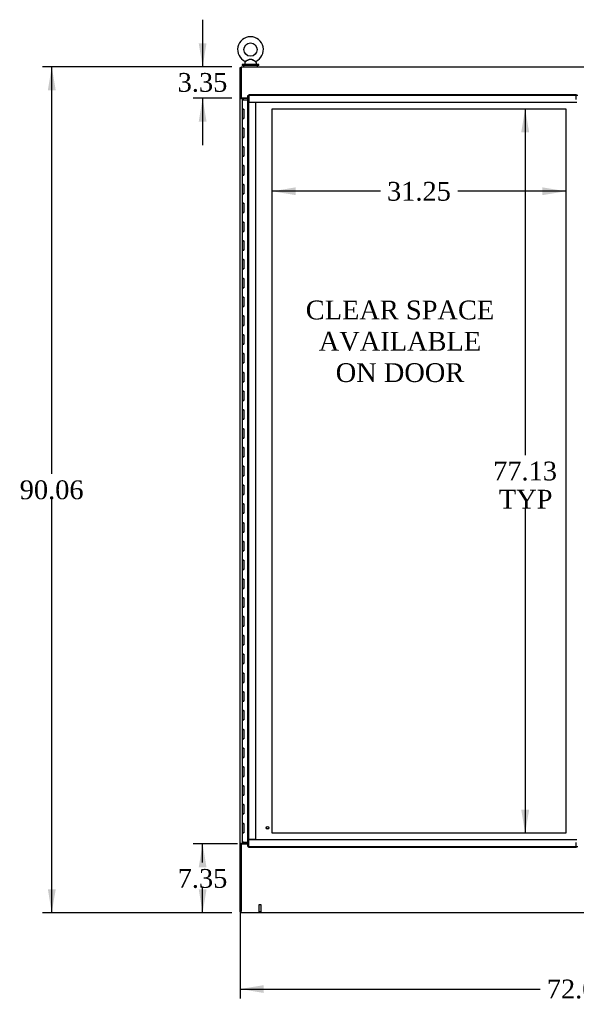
# Model space of a CAD drawing. Header units: inches. Extents: x 2 to 538, y -2 to 358.
# Tile 3 of 11: x 100 to 159, y 122 to 227. Entities that reach past the tile are written whole.
import ezdxf
from ezdxf.enums import TextEntityAlignment as Align
from ezdxf.lldxf.tags import DXFTag

# ---------------------------------------------------------------- set-up
doc = ezdxf.new("R2010")
doc.units = ezdxf.units.IN
doc.header["$MEASUREMENT"] = 0
for name, color, linetype in [('COM44039', 7, 'Continuous'), ('COM54578-79', 7, 'Continuous'), ('COM71121-6', 7, 'Continuous'), ('COM71122-8', 7, 'Continuous'), ('COM71123-8', 7, 'Continuous'), ('Default', 7, 'Continuous'), ('DV1_Default', 7, 'Continuous'), ('GSK11033', 7, 'Continuous'), ('SCS00680', 7, 'Continuous'), ('STD21878', 7, 'Continuous'), ('WAF25362', 7, 'Continuous'), ('WAM254785', 7, 'Continuous')]:
    doc.layers.add(name, color=color, linetype=linetype)
doc.styles.add('SEACAD_Times_New_Roman', font='times.ttf')
tags = doc.linetypes.add('HIDDEN2', pattern=[0.1875, 0.125, -0.0625]).pattern_tags.tags
tags[6:7] = [DXFTag(74, 4), DXFTag(75, 0), DXFTag(340, '0'), DXFTag(46, 0.0), DXFTag(50, 0.0), DXFTag(44, 0.0), DXFTag(45, 0.0)]
tags[4:5] = [DXFTag(74, 4), DXFTag(75, 0), DXFTag(340, '0'), DXFTag(46, 0.0), DXFTag(50, 0.0), DXFTag(44, 0.0), DXFTag(45, 0.0)]
doc.dimstyles.new('HAMMOND_(STH_-_540x360)', dxfattribs={"dimtxt": 2, "dimasz": 2.5, "dimexe": 1, "dimexo": 1, "dimgap": 0.5, "dimtad": 0, "dimtih": 1, "dimtoh": 1, "dimzin": 0, "dimdsep": 46, "dimtxsty": 'SEACAD_Times_New_Roman', "dimblk1": '_SE_FILLED', "dimblk2": '_SE_FILLED', "dimsah": 1, "dimcen": 1, "dimadec": 0, "dimazin": 0, "dimtfac": 0.8, "dimtofl": 0, "dimtmove": 1, "dimatfit": 3, "dimfxl": 1, "dimtolj": 1, "dimtzin": 0, "dimarcsym": 0})

# ---------------------------------------------------------------- blocks, each defined once
blk = doc.blocks.new('SE')
at = {"layer": 'COM44039', "color": 7, "linetype": 'Continuous'}
for p, q in [((124.24, 138.58), (124.24, 218.52)), ((124.24, 218.52), (124.3, 218.52)), ((124.34, 218.52), (124.3, 218.52)), ((124.34, 218.61), (159.19, 218.61)), ((124.34, 218.61), (124.34, 218.56)), ((124.34, 218.52), (124.34, 218.56)), ((124.38, 218.47), (124.34, 218.52)), ((124.38, 218.47), (124.38, 218.47)), ((124.38, 218.47), (124.38, 218.47)), ((124.38, 218.47), (124.38, 218.47)), ((124.38, 218.47), (124.38, 218.47)), ((159.19, 218.61), (159.19, 218.47)), ((159.19, 218.1), (159.19, 218.47)), ((124.24, 138.58), (124.3, 138.58)), ((124.34, 138.58), (124.3, 138.58)), ((124.38, 138.63), (124.34, 138.58)), ((124.34, 138.58), (124.34, 138.55)), ((124.34, 138.49), (124.34, 138.55)), ((159.19, 138.49), (124.34, 138.49)), ((124.38, 138.63), (124.38, 138.63)), ((124.38, 138.63), (124.38, 138.63)), ((124.38, 138.63), (124.38, 138.63)), ((124.38, 138.63), (124.38, 138.63)), ((159.19, 138.63), (159.19, 139.01)), ((159.19, 138.63), (159.19, 138.49))]:
    blk.add_line(p, q, dxfattribs=at)
for centre, start, end in [((124.87, 219.45), 238.5613, 243.7633), ((123.41, 217.99), 26.2367, 31.4387), ((124.87, 137.65), 116.2367, 121.4387), ((123.41, 139.11), 328.5613, 333.7633)]:
    blk.add_arc(centre, 1.09, start, end, dxfattribs=at)
at = {"layer": 'COM54578-79', "color": 7, "linetype": 'Continuous'}
for p, q in [((123.76, 218.05), (123.64, 218.05)), ((123.64, 218.05), (123.64, 217.05)), ((123.69, 218.06), (123.69, 218.09)), ((123.69, 218.09), (123.74, 218.09)), ((123.74, 218.06), (123.69, 218.06)), ((123.71, 218.06), (123.71, 218.05)), ((123.74, 218.09), (123.77, 218.09)), ((123.74, 218.06), (123.77, 218.06)), ((123.76, 218.05), (124.24, 218.05)), ((123.77, 218.09), (123.82, 218.09)), ((123.82, 218.06), (123.77, 218.06)), ((123.81, 218.05), (123.81, 218.06)), ((123.82, 218.09), (123.82, 218.06)), ((123.76, 217.05), (123.64, 217.05)), ((123.64, 217.05), (123.76, 217.05)), ((123.64, 217.05), (123.64, 216.05)), ((123.76, 217.05), (123.82, 217.05)), ((123.82, 217.05), (123.82, 216.05)), ((123.76, 216.05), (123.64, 216.05)), ((123.64, 216.05), (123.64, 215.05)), ((123.64, 216.05), (123.76, 216.05)), ((123.76, 216.05), (123.82, 216.05)), ((123.76, 215.05), (123.64, 215.05)), ((123.64, 215.05), (123.76, 215.05)), ((123.64, 215.05), (123.64, 214.05)), ((123.76, 215.05), (123.82, 215.05)), ((123.82, 215.05), (123.82, 214.05)), ((123.76, 214.05), (123.64, 214.05)), ((123.64, 214.05), (123.64, 213.05)), ((123.64, 214.05), (123.76, 214.05)), ((123.76, 214.05), (123.82, 214.05)), ((123.76, 213.05), (123.64, 213.05)), ((123.64, 213.05), (123.76, 213.05)), ((123.64, 213.05), (123.64, 212.05)), ((123.76, 213.05), (123.82, 213.05)), ((123.82, 213.05), (123.82, 212.05)), ((123.76, 212.05), (123.64, 212.05)), ((123.64, 212.05), (123.64, 211.05)), ((123.64, 212.05), (123.76, 212.05)), ((123.76, 212.05), (123.82, 212.05)), ((123.76, 211.05), (123.64, 211.05)), ((123.64, 211.05), (123.76, 211.05)), ((123.64, 211.05), (123.64, 210.05)), ((123.76, 211.05), (123.82, 211.05)), ((123.82, 211.05), (123.82, 210.05)), ((123.76, 210.05), (123.64, 210.05)), ((123.64, 210.05), (123.64, 209.05)), ((123.64, 210.05), (123.76, 210.05)), ((123.76, 210.05), (123.82, 210.05)), ((123.76, 209.05), (123.64, 209.05)), ((123.64, 209.05), (123.76, 209.05)), ((123.64, 209.05), (123.64, 208.05)), ((123.76, 209.05), (123.82, 209.05)), ((123.82, 209.05), (123.82, 208.05)), ((123.76, 208.05), (123.64, 208.05)), ((123.64, 208.05), (123.64, 207.05)), ((123.64, 208.05), (123.76, 208.05)), ((123.76, 208.05), (123.82, 208.05)), ((123.76, 207.05), (123.64, 207.05)), ((123.64, 207.05), (123.76, 207.05)), ((123.64, 207.05), (123.64, 206.05)), ((123.76, 207.05), (123.82, 207.05)), ((123.82, 207.05), (123.82, 206.05)), ((123.76, 206.05), (123.64, 206.05)), ((123.64, 206.05), (123.64, 205.05)), ((123.64, 206.05), (123.76, 206.05)), ((123.76, 206.05), (123.82, 206.05)), ((123.76, 205.05), (123.64, 205.05)), ((123.64, 205.05), (123.76, 205.05)), ((123.64, 205.05), (123.64, 204.05)), ((123.76, 205.05), (123.82, 205.05)), ((123.82, 205.05), (123.82, 204.05)), ((123.76, 204.05), (123.64, 204.05)), ((123.64, 204.05), (123.64, 203.05)), ((123.64, 204.05), (123.76, 204.05)), ((123.76, 204.05), (123.82, 204.05)), ((123.76, 203.05), (123.64, 203.05)), ((123.64, 203.05), (123.76, 203.05)), ((123.64, 203.05), (123.64, 202.05)), ((123.76, 203.05), (123.82, 203.05)), ((123.82, 203.05), (123.82, 202.05)), ((123.76, 202.05), (123.64, 202.05)), ((123.64, 202.05), (123.64, 201.05)), ((123.64, 202.05), (123.76, 202.05)), ((123.76, 202.05), (123.82, 202.05)), ((123.76, 201.05), (123.64, 201.05)), ((123.64, 201.05), (123.76, 201.05)), ((123.64, 201.05), (123.64, 200.05)), ((123.76, 201.05), (123.82, 201.05)), ((123.82, 201.05), (123.82, 200.05)), ((123.76, 200.05), (123.64, 200.05)), ((123.64, 200.05), (123.64, 199.05)), ((123.64, 200.05), (123.76, 200.05)), ((123.76, 200.05), (123.82, 200.05)), ((123.76, 199.05), (123.64, 199.05)), ((123.64, 199.05), (123.76, 199.05)), ((123.64, 199.05), (123.64, 198.05)), ((123.76, 199.05), (123.82, 199.05)), ((123.82, 199.05), (123.82, 198.05)), ((123.76, 198.05), (123.64, 198.05)), ((123.64, 198.05), (123.64, 197.05)), ((123.64, 198.05), (123.76, 198.05)), ((123.76, 197.05), (123.64, 197.05)), ((123.64, 197.05), (123.76, 197.05)), ((123.64, 197.05), (123.64, 196.05)), ((123.76, 198.05), (123.82, 198.05)), ((123.76, 197.05), (123.82, 197.05)), ((123.82, 197.05), (123.82, 196.05)), ((123.76, 196.05), (123.64, 196.05)), ((123.64, 196.05), (123.64, 195.05)), ((123.64, 196.05), (123.76, 196.05)), ((123.76, 196.05), (123.82, 196.05)), ((123.76, 195.05), (123.64, 195.05)), ((123.64, 195.05), (123.76, 195.05)), ((123.64, 195.05), (123.64, 194.05)), ((123.76, 195.05), (123.82, 195.05)), ((123.82, 195.05), (123.82, 194.05)), ((123.76, 194.05), (123.64, 194.05)), ((123.64, 194.05), (123.64, 193.05)), ((123.64, 194.05), (123.76, 194.05)), ((123.76, 194.05), (123.82, 194.05)), ((123.76, 193.05), (123.64, 193.05)), ((123.64, 193.05), (123.76, 193.05)), ((123.64, 193.05), (123.64, 192.05)), ((123.76, 193.05), (123.82, 193.05)), ((123.82, 193.05), (123.82, 192.05)), ((123.76, 192.05), (123.64, 192.05)), ((123.64, 192.05), (123.64, 191.05)), ((123.64, 192.05), (123.76, 192.05)), ((123.76, 192.05), (123.82, 192.05)), ((123.76, 191.05), (123.64, 191.05)), ((123.64, 191.05), (123.76, 191.05)), ((123.64, 191.05), (123.64, 190.05)), ((123.76, 191.05), (123.82, 191.05)), ((123.82, 191.05), (123.82, 190.05)), ((123.76, 190.05), (123.64, 190.05)), ((123.64, 190.05), (123.64, 189.05)), ((123.64, 190.05), (123.76, 190.05)), ((123.76, 190.05), (123.82, 190.05)), ((123.76, 189.05), (123.64, 189.05)), ((123.64, 189.05), (123.76, 189.05)), ((123.64, 189.05), (123.64, 188.05)), ((123.76, 189.05), (123.82, 189.05)), ((123.82, 189.05), (123.82, 188.05)), ((123.76, 188.05), (123.64, 188.05)), ((123.64, 188.05), (123.64, 187.05)), ((123.64, 188.05), (123.76, 188.05)), ((123.76, 188.05), (123.82, 188.05)), ((123.76, 187.05), (123.64, 187.05)), ((123.64, 187.05), (123.76, 187.05)), ((123.64, 187.05), (123.64, 186.05)), ((123.76, 187.05), (123.82, 187.05)), ((123.82, 187.05), (123.82, 186.05)), ((123.76, 186.05), (123.64, 186.05)), ((123.64, 186.05), (123.64, 185.05)), ((123.64, 186.05), (123.76, 186.05)), ((123.76, 186.05), (123.82, 186.05)), ((123.76, 185.05), (123.64, 185.05)), ((123.64, 185.05), (123.76, 185.05)), ((123.64, 185.05), (123.64, 184.05)), ((123.76, 185.05), (123.82, 185.05)), ((123.82, 185.05), (123.82, 184.05)), ((123.76, 184.05), (123.64, 184.05)), ((123.64, 184.05), (123.64, 183.05)), ((123.64, 184.05), (123.76, 184.05)), ((123.76, 184.05), (123.82, 184.05)), ((123.76, 183.05), (123.64, 183.05)), ((123.64, 183.05), (123.76, 183.05)), ((123.64, 183.05), (123.64, 182.05)), ((123.76, 183.05), (123.82, 183.05)), ((123.82, 183.05), (123.82, 182.05)), ((123.76, 182.05), (123.64, 182.05)), ((123.64, 182.05), (123.64, 181.05)), ((123.64, 182.05), (123.76, 182.05)), ((123.76, 182.05), (123.82, 182.05)), ((123.76, 181.05), (123.64, 181.05)), ((123.64, 181.05), (123.76, 181.05)), ((123.64, 181.05), (123.64, 180.05)), ((123.76, 181.05), (123.82, 181.05)), ((123.82, 181.05), (123.82, 180.05)), ((123.76, 180.05), (123.64, 180.05)), ((123.64, 180.05), (123.64, 179.05)), ((123.64, 180.05), (123.76, 180.05)), ((123.76, 180.05), (123.82, 180.05)), ((123.76, 179.05), (123.64, 179.05)), ((123.64, 179.05), (123.76, 179.05)), ((123.64, 179.05), (123.64, 178.05)), ((123.76, 179.05), (123.82, 179.05)), ((123.82, 179.05), (123.82, 178.05)), ((123.76, 178.05), (123.64, 178.05)), ((123.64, 178.05), (123.64, 177.05)), ((123.64, 178.05), (123.76, 178.05)), ((123.76, 178.05), (123.82, 178.05)), ((123.76, 177.05), (123.64, 177.05)), ((123.64, 177.05), (123.76, 177.05)), ((123.64, 177.05), (123.64, 176.05)), ((123.76, 176.05), (123.64, 176.05)), ((123.64, 176.05), (123.64, 175.05)), ((123.64, 176.05), (123.76, 176.05)), ((123.76, 177.05), (123.82, 177.05)), ((123.76, 176.05), (123.82, 176.05)), ((123.82, 177.05), (123.82, 176.05)), ((123.76, 175.05), (123.64, 175.05)), ((123.64, 175.05), (123.76, 175.05)), ((123.64, 175.05), (123.64, 174.05)), ((123.76, 175.05), (123.82, 175.05)), ((123.82, 175.05), (123.82, 174.05)), ((123.76, 174.05), (123.64, 174.05)), ((123.64, 174.05), (123.64, 173.05)), ((123.64, 174.05), (123.76, 174.05)), ((123.76, 174.05), (123.82, 174.05)), ((123.76, 173.05), (123.64, 173.05)), ((123.64, 173.05), (123.76, 173.05)), ((123.64, 173.05), (123.64, 172.05)), ((123.76, 173.05), (123.82, 173.05)), ((123.82, 173.05), (123.82, 172.05)), ((123.76, 172.05), (123.64, 172.05)), ((123.64, 172.05), (123.64, 171.05)), ((123.64, 172.05), (123.76, 172.05)), ((123.76, 172.05), (123.82, 172.05)), ((123.76, 171.05), (123.64, 171.05)), ((123.64, 171.05), (123.76, 171.05)), ((123.64, 171.05), (123.64, 170.05)), ((123.76, 171.05), (123.82, 171.05)), ((123.82, 171.05), (123.82, 170.05)), ((123.76, 170.05), (123.64, 170.05)), ((123.64, 170.05), (123.64, 169.05)), ((123.64, 170.05), (123.76, 170.05)), ((123.76, 170.05), (123.82, 170.05)), ((123.76, 169.05), (123.64, 169.05)), ((123.64, 169.05), (123.76, 169.05)), ((123.64, 169.05), (123.64, 168.05)), ((123.76, 169.05), (123.82, 169.05)), ((123.82, 169.05), (123.82, 168.05)), ((123.76, 168.05), (123.64, 168.05)), ((123.64, 168.05), (123.64, 167.05)), ((123.64, 168.05), (123.76, 168.05)), ((123.76, 168.05), (123.82, 168.05)), ((123.76, 167.05), (123.64, 167.05)), ((123.64, 167.05), (123.76, 167.05)), ((123.64, 167.05), (123.64, 166.05)), ((123.76, 167.05), (123.82, 167.05)), ((123.82, 167.05), (123.82, 166.05)), ((123.76, 166.05), (123.64, 166.05)), ((123.64, 166.05), (123.64, 165.05)), ((123.64, 166.05), (123.76, 166.05)), ((123.76, 166.05), (123.82, 166.05)), ((123.76, 165.05), (123.64, 165.05)), ((123.64, 165.05), (123.76, 165.05)), ((123.64, 165.05), (123.64, 164.05)), ((123.76, 165.05), (123.82, 165.05)), ((123.82, 165.05), (123.82, 164.05)), ((123.76, 164.05), (123.64, 164.05)), ((123.64, 164.05), (123.64, 163.05)), ((123.64, 164.05), (123.76, 164.05)), ((123.76, 164.05), (123.82, 164.05)), ((123.76, 163.05), (123.64, 163.05)), ((123.64, 163.05), (123.76, 163.05)), ((123.64, 163.05), (123.64, 162.05)), ((123.76, 163.05), (123.82, 163.05)), ((123.82, 163.05), (123.82, 162.05)), ((123.76, 162.05), (123.64, 162.05)), ((123.64, 162.05), (123.64, 161.05)), ((123.64, 162.05), (123.76, 162.05)), ((123.76, 162.05), (123.82, 162.05)), ((123.76, 161.05), (123.64, 161.05)), ((123.64, 161.05), (123.76, 161.05)), ((123.64, 161.05), (123.64, 160.05)), ((123.76, 161.05), (123.82, 161.05)), ((123.82, 161.05), (123.82, 160.05)), ((123.76, 160.05), (123.64, 160.05)), ((123.64, 160.05), (123.64, 159.05)), ((123.64, 160.05), (123.76, 160.05)), ((123.76, 160.05), (123.82, 160.05)), ((123.76, 159.05), (123.64, 159.05)), ((123.64, 159.05), (123.76, 159.05)), ((123.64, 159.05), (123.64, 158.05)), ((123.76, 159.05), (123.82, 159.05)), ((123.82, 159.05), (123.82, 158.05)), ((123.76, 158.05), (123.64, 158.05)), ((123.64, 158.05), (123.64, 157.05)), ((123.64, 158.05), (123.76, 158.05)), ((123.76, 158.05), (123.82, 158.05)), ((123.76, 157.05), (123.64, 157.05)), ((123.64, 157.05), (123.76, 157.05)), ((123.64, 157.05), (123.64, 156.05)), ((123.76, 157.05), (123.82, 157.05)), ((123.82, 157.05), (123.82, 156.05)), ((123.76, 156.05), (123.64, 156.05)), ((123.64, 156.05), (123.64, 155.05)), ((123.64, 156.05), (123.76, 156.05)), ((123.76, 156.05), (123.82, 156.05)), ((123.76, 155.05), (123.64, 155.05)), ((123.64, 155.05), (123.76, 155.05)), ((123.64, 155.05), (123.64, 154.05)), ((123.76, 154.05), (123.64, 154.05)), ((123.64, 154.05), (123.64, 153.05)), ((123.64, 154.05), (123.76, 154.05)), ((123.76, 155.05), (123.82, 155.05)), ((123.76, 154.05), (123.82, 154.05)), ((123.82, 155.05), (123.82, 154.05)), ((123.76, 153.05), (123.64, 153.05)), ((123.64, 153.05), (123.76, 153.05)), ((123.64, 153.05), (123.64, 152.05)), ((123.76, 153.05), (123.82, 153.05)), ((123.82, 153.05), (123.82, 152.05)), ((123.76, 152.05), (123.64, 152.05)), ((123.64, 152.05), (123.64, 151.05)), ((123.64, 152.05), (123.76, 152.05)), ((123.76, 152.05), (123.82, 152.05)), ((123.76, 151.05), (123.64, 151.05)), ((123.64, 151.05), (123.76, 151.05)), ((123.64, 151.05), (123.64, 150.05)), ((123.76, 151.05), (123.82, 151.05)), ((123.82, 151.05), (123.82, 150.05)), ((123.76, 150.05), (123.64, 150.05)), ((123.64, 150.05), (123.64, 149.05)), ((123.64, 150.05), (123.76, 150.05)), ((123.76, 150.05), (123.82, 150.05)), ((123.76, 149.05), (123.64, 149.05)), ((123.64, 149.05), (123.76, 149.05)), ((123.64, 149.05), (123.64, 148.05)), ((123.76, 149.05), (123.82, 149.05)), ((123.82, 149.05), (123.82, 148.05)), ((123.76, 148.05), (123.64, 148.05)), ((123.64, 148.05), (123.64, 147.05)), ((123.64, 148.05), (123.76, 148.05)), ((123.76, 148.05), (123.82, 148.05)), ((123.76, 147.05), (123.64, 147.05)), ((123.64, 147.05), (123.76, 147.05)), ((123.64, 147.05), (123.64, 146.05)), ((123.76, 147.05), (123.82, 147.05)), ((123.82, 147.05), (123.82, 146.05)), ((123.76, 146.05), (123.64, 146.05)), ((123.64, 146.05), (123.64, 145.05)), ((123.64, 146.05), (123.76, 146.05)), ((123.76, 146.05), (123.82, 146.05)), ((123.76, 145.05), (123.64, 145.05)), ((123.64, 145.05), (123.76, 145.05)), ((123.64, 145.05), (123.64, 144.05)), ((123.76, 145.05), (123.82, 145.05)), ((123.82, 145.05), (123.82, 144.05)), ((123.76, 144.05), (123.64, 144.05)), ((123.64, 144.05), (123.64, 143.05)), ((123.64, 144.05), (123.76, 144.05)), ((123.76, 144.05), (123.82, 144.05)), ((123.76, 143.05), (123.64, 143.05)), ((123.64, 143.05), (123.76, 143.05)), ((123.64, 143.05), (123.64, 142.05)), ((123.76, 143.05), (123.82, 143.05)), ((123.82, 143.05), (123.82, 142.05)), ((123.76, 142.05), (123.64, 142.05)), ((123.64, 142.05), (123.64, 141.05)), ((123.64, 142.05), (123.76, 142.05)), ((123.76, 142.05), (123.82, 142.05)), ((123.76, 141.05), (123.64, 141.05)), ((123.64, 141.05), (123.76, 141.05)), ((123.64, 141.05), (123.64, 139.05)), ((123.76, 141.05), (123.82, 141.05)), ((123.82, 141.05), (123.82, 140.05)), ((123.76, 140.05), (123.64, 140.05)), ((123.64, 140.05), (123.64, 139.05)), ((123.76, 140.05), (123.82, 140.05)), ((123.64, 139.05), (123.76, 139.05)), ((123.64, 139.05), (123.82, 139.05)), ((123.82, 139.05), (123.76, 139.05)), ((123.82, 139.05), (124.24, 139.05)), ((123.82, 139.05), (123.82, 139.05))]:
    blk.add_line(p, q, dxfattribs=at)
at = {"layer": 'COM71121-6', "color": 7, "linetype": 'Continuous'}
for p, q in [((123.43, 218.24), (123.43, 221.49)), ((123.43, 221.49), (123.52, 221.49)), ((123.43, 218.21), (123.43, 218.24)), ((123.52, 218.24), (123.43, 218.24)), ((123.43, 138.9), (123.43, 218.21)), ((123.43, 218.21), (123.62, 218.21)), ((123.52, 218.21), (123.52, 218.24)), ((124.24, 218.21), (123.62, 218.21)), ((123.43, 138.9), (123.43, 138.87)), ((123.62, 138.9), (123.43, 138.9)), ((123.43, 138.87), (123.52, 138.87)), ((123.43, 131.62), (123.43, 138.87)), ((123.52, 138.9), (123.52, 138.87)), ((123.62, 138.9), (124.24, 138.9)), ((123.43, 131.62), (123.52, 131.62))]:
    blk.add_line(p, q, dxfattribs=at)
at = {"layer": 'COM71122-8', "color": 7, "linetype": 'Continuous'}
for p, q in [((123.52, 221.58), (195.39, 221.58)), ((123.52, 221.58), (123.52, 221.39)), ((123.52, 221.39), (123.52, 218.24)), ((124.24, 218.24), (123.52, 218.24))]:
    blk.add_line(p, q, dxfattribs=at)
at = {"layer": 'COM71123-8', "color": 7, "linetype": 'Continuous'}
for p, q in [((123.52, 138.87), (123.52, 131.71)), ((123.52, 138.87), (124.24, 138.87)), ((123.52, 131.52), (123.52, 131.71)), ((195.39, 131.52), (123.52, 131.52))]:
    blk.add_line(p, q, dxfattribs=at)
at = {"layer": 'DV1_Default', "color": 7, "linetype": 'HIDDEN2'}
for p, q in [((126.84, 217.11), (158.08, 217.11)), ((126.84, 139.99), (126.84, 217.11)), ((158.08, 217.11), (158.08, 139.99)), ((158.08, 139.99), (126.84, 139.99))]:
    blk.add_line(p, q, dxfattribs=at)
at = {"layer": 'GSK11033', "color": 7, "linetype": 'HIDDEN2'}
for p, q in [((159.19, 218.52), (124.34, 218.52)), ((124.34, 218.52), (124.34, 217.77)), ((124.34, 139.33), (124.34, 217.77)), ((125.09, 217.77), (124.34, 217.77)), ((159.24, 217.77), (124.34, 217.77)), ((125.09, 139.33), (125.09, 217.77)), ((125.09, 139.33), (124.34, 139.33)), ((124.34, 138.58), (124.34, 139.33)), ((124.34, 139.33), (159.24, 139.33)), ((124.34, 138.58), (159.19, 138.58))]:
    blk.add_line(p, q, dxfattribs=at)
at = {"layer": 'GSK11033', "color": 7, "linetype": 'Continuous'}
for p, q in [((159.35, 218.52), (159.19, 218.52)), ((159.19, 138.58), (159.35, 138.58))]:
    blk.add_line(p, q, dxfattribs=at)
at = {"layer": 'SCS00680', "color": 7, "linetype": 'Continuous'}
for p, q in [((123.9, 221.99), (123.9, 221.88)), ((123.98, 222.11), (123.91, 222.03)), ((125.14, 222.03), (125.07, 222.11)), ((125.15, 221.88), (125.15, 221.99))]:
    blk.add_line(p, q, dxfattribs=at)
blk.add_circle((124.52, 223.4), 0.704, dxfattribs=at)
for centre, radius, start, end in [((124.52, 223.4), 1.37, 294.0311, 246.0189), ((123.95, 222.13), 0.03, 297.8916, 117.7028), ((123.96, 221.99), 0.06, 140.3214, 180), ((123.96, 221.88), 0.06, 180, 270), ((125.09, 221.88), 0.06, 270, 0), ((125.09, 221.99), 0.06, 0, 39.6786)]:
    blk.add_arc(centre, radius, start, end, dxfattribs=at)
for points, knots in [([(123.97, 222.16), (123.97, 222.16), (123.97, 222.16), (123.97, 222.16), (123.99, 222.17), (124.03, 222.19)], [0.93364373, 0.93364373, 0.93364373, 0.93364373, 0.9375, 0.9375, 1, 1, 1, 1]), ([(125.07, 222.11), (125.07, 222.11), (125.05, 222.12), (125.01, 222.15), (124.99, 222.16), (124.94, 222.18), (124.92, 222.2), (124.84, 222.24), (124.78, 222.27), (124.7, 222.31), (124.67, 222.33), (124.61, 222.35), (124.57, 222.36), (124.51, 222.36), (124.48, 222.36), (124.41, 222.34), (124.38, 222.33), (124.3, 222.29), (124.24, 222.26), (124.13, 222.2), (124.08, 222.17), (124.05, 222.15)], [0.5685641, 0.5685641, 0.5685641, 0.5685641, 0.625, 0.625, 0.65625, 0.65625, 0.6875, 0.6875, 0.75, 0.75, 0.78125, 0.78125, 0.8125, 0.8125, 0.84375, 0.84375, 0.875, 0.875, 0.9375, 0.9375, 1, 1, 1, 1]), ([(124.07, 222.21), (124.1, 222.22), (124.14, 222.24), (124.23, 222.29), (124.29, 222.32), (124.38, 222.35), (124.41, 222.36), (124.47, 222.38), (124.5, 222.38), (124.6, 222.38), (124.66, 222.36), (124.78, 222.31), (124.83, 222.28), (124.94, 222.23), (124.99, 222.2), (125.06, 222.17), (125.08, 222.16), (125.08, 222.16)], [0.0188997, 0.0188997, 0.0188997, 0.0188997, 0.0625, 0.0625, 0.125, 0.125, 0.15625, 0.15625, 0.1875, 0.1875, 0.25, 0.25, 0.3125, 0.3125, 0.375, 0.375, 0.4345681, 0.4345681, 0.4345681, 0.4345681]), ([(124, 222.12), (123.99, 222.12), (123.98, 222.11), (123.98, 222.11), (123.98, 222.11), (123.98, 222.11)], [0.03030481, 0.03030481, 0.03030481, 0.03030481, 0.0625, 0.0625, 0.06830173, 0.06830173, 0.06830173, 0.06830173])]:
    blk.add_open_spline(points, degree=3, knots=knots, dxfattribs=at)
at = {"layer": 'STD21878', "color": 7, "linetype": 'HIDDEN2'}
for p, q in [((125.65, 132.37), (125.4, 132.37)), ((125.4, 132.37), (125.4, 131.65)), ((125.65, 131.65), (125.65, 132.37)), ((125.66, 131.65), (125.38, 131.65)), ((125.38, 131.65), (125.38, 131.62)), ((125.66, 131.62), (125.38, 131.62)), ((125.66, 131.62), (125.66, 131.65))]:
    blk.add_line(p, q, dxfattribs=at)
for radius in [0.141, 0.125]:
    blk.add_circle((126.34, 140.58), radius, dxfattribs=at)
at = {"layer": 'WAF25362', "color": 7, "linetype": 'Continuous'}
for p, q in [((125.4, 221.82), (123.65, 221.82)), ((123.65, 221.82), (123.65, 221.71)), ((125.4, 221.71), (123.65, 221.71)), ((125.4, 221.71), (125.4, 221.82))]:
    blk.add_line(p, q, dxfattribs=at)
at = {"layer": 'WAM254785', "color": 7, "linetype": 'Continuous'}
for p, q in [((123.77, 221.71), (123.77, 221.58)), ((125.27, 221.58), (125.27, 221.71))]:
    blk.add_line(p, q, dxfattribs=at)
blk = doc.blocks.new('DMBLK553')
at = {"layer": 'Default', "linetype": 'Continuous'}
for points in [[(119.01, 136.37), (119.84, 136.37), (119.43, 138.87)], [(119.01, 134.02), (119.43, 131.52), (119.84, 134.02)]]:
    blk.add_hatch(color=7, dxfattribs=at).paths.add_polyline_path(points)
at = {"layer": 'Default', "color": 7, "linetype": 'Continuous'}
for p, q in [((123.15, 138.87), (118.43, 138.87)), ((119.43, 136.89), (119.43, 138.87)), ((119.43, 131.52), (119.43, 134.19)), ((122.52, 131.52), (118.43, 131.52))]:
    blk.add_line(p, q, dxfattribs=at)
at = {"layer": 'Default', "color": 7, "linetype": 'Continuous', "style": 'SEACAD_Times_New_Roman'}
blk.add_text('7.35', height=2, dxfattribs=at).set_placement((116.77, 136.19), align=Align.TOP_LEFT)
blk = doc.blocks.new('_SE_FILLED')
at = {"color": 0}
blk.add_line((0, 0), (-1, 0), dxfattribs=at)
blk.add_solid([(0, 0), (-1, -0.1665), (-1, 0.1665), (0, 0)], dxfattribs=at)
blk = doc.blocks.new('DMBLK554')
at = {"layer": 'Default', "linetype": 'Continuous'}
for points in [[(119.01, 224.08), (119.43, 221.58), (119.84, 224.08)], [(119.01, 215.74), (119.84, 215.74), (119.43, 218.24)]]:
    blk.add_hatch(color=7, dxfattribs=at).paths.add_polyline_path(points)
at = {"layer": 'Default', "color": 7, "linetype": 'Continuous'}
for p, q in [((119.43, 226.58), (119.43, 221.58)), ((122.52, 221.58), (118.43, 221.58)), ((122.52, 218.24), (118.43, 218.24)), ((119.43, 218.24), (119.43, 213.24))]:
    blk.add_line(p, q, dxfattribs=at)
at = {"layer": 'Default', "color": 7, "linetype": 'Continuous', "style": 'SEACAD_Times_New_Roman'}
blk.add_text('3.35', height=2, dxfattribs=at).set_placement((116.77, 220.91), align=Align.TOP_LEFT)
blk = doc.blocks.new('DMBLK555')
at = {"layer": 'Default', "linetype": 'Continuous'}
for points in [[(102.96, 219.08), (103.79, 219.08), (103.37, 221.58)], [(102.96, 134.02), (103.37, 131.52), (103.79, 134.02)]]:
    blk.add_hatch(color=7, dxfattribs=at).paths.add_polyline_path(points)
at = {"layer": 'Default', "color": 7, "linetype": 'Continuous'}
for p, q in [((122.52, 221.58), (102.37, 221.58)), ((103.37, 178.25), (103.37, 221.58)), ((103.37, 131.52), (103.37, 175.55)), ((122.52, 131.52), (102.37, 131.52))]:
    blk.add_line(p, q, dxfattribs=at)
at = {"layer": 'Default', "color": 7, "linetype": 'Continuous', "style": 'SEACAD_Times_New_Roman'}
blk.add_text('90.06', height=2, dxfattribs=at).set_placement((99.96, 177.55), align=Align.TOP_LEFT)
blk = doc.blocks.new('DMBLK562')
at = {"layer": 'Default', "linetype": 'Continuous'}
for points in [[(125.93, 123), (125.93, 123.83), (123.43, 123.42)], [(192.99, 123), (195.49, 123.42), (192.99, 123.83)]]:
    blk.add_hatch(color=7, dxfattribs=at).paths.add_polyline_path(points)
at = {"layer": 'Default', "color": 7, "linetype": 'Continuous'}
for p, q in [((123.43, 134.24), (123.43, 122.42)), ((195.49, 130.62), (195.49, 122.42)), ((123.43, 123.42), (155.35, 123.42)), ((163.57, 123.42), (195.49, 123.42))]:
    blk.add_line(p, q, dxfattribs=at)
at = {"layer": 'Default', "color": 7, "linetype": 'Continuous', "style": 'SEACAD_Times_New_Roman'}
blk.add_text('72.06', height=2, dxfattribs=at).set_placement((156.05, 124.42), align=Align.TOP_LEFT)
blk = doc.blocks.new('DMBLK573')
at = {"layer": 'Default', "linetype": 'Continuous'}
for points in [[(129.34, 207.91), (129.34, 208.74), (126.84, 208.32)], [(155.58, 207.91), (158.08, 208.32), (155.58, 208.74)]]:
    blk.add_hatch(color=7, dxfattribs=at).paths.add_polyline_path(points)
at = {"layer": 'Default', "color": 7, "linetype": 'Continuous'}
for p, q in [((138.35, 208.32), (126.84, 208.32)), ((158.08, 208.32), (146.57, 208.32))]:
    blk.add_line(p, q, dxfattribs=at)
at = {"layer": 'Default', "color": 7, "linetype": 'Continuous', "style": 'SEACAD_Times_New_Roman'}
blk.add_text('31.25', height=2, dxfattribs=at).set_placement((139.05, 209.32), align=Align.TOP_LEFT)
blk = doc.blocks.new('DMBLK575')
at = {"layer": 'Default', "linetype": 'Continuous'}
for points in [[(153.33, 214.61), (154.17, 214.61), (153.75, 217.11)], [(153.33, 142.49), (153.75, 139.99), (154.17, 142.49)]]:
    blk.add_hatch(color=7, dxfattribs=at).paths.add_polyline_path(points)
at = {"layer": 'Default', "color": 7, "linetype": 'Continuous'}
for p, q in [((153.75, 217.11), (153.75, 180.25)), ((153.75, 174.55), (153.75, 139.99))]:
    blk.add_line(p, q, dxfattribs=at)
at = {"layer": 'Default', "color": 7, "linetype": 'Continuous', "style": 'SEACAD_Times_New_Roman'}
for s, p in [('77.13', (150.34, 179.55)), ('TYP', (150.95, 176.55))]:
    blk.add_text(s, height=2, dxfattribs=at).set_placement(p, align=Align.TOP_LEFT)

msp = doc.modelspace()

# ---------------------------------------------------------------- block references
at = {"layer": 'Default'}
msp.add_blockref('SE', (0, 0), dxfattribs=at)

# ---------------------------------------------------------------- texts
at = {"layer": 'Default', "insert": (140.43, 196.688), "char_height": 2, "width": 20.63081, "attachment_point": 2}
msp.add_mtext('{\\fTimes New Roman|b0||i0||c0|p34;\\C7;\\H2.;\\W1.;CLEAR SPACE \\P}{\\fTimes New Roman|b0||i0||c0|p34;\\C7;\\H2.;\\W1.;AVAILABLE \\P}{\\fTimes New Roman|b0||i0||c0|p34;\\C7;\\H2.;\\W1.;ON DOOR }', dxfattribs=at)

# ---------------------------------------------------------------- dimensions: what is measured, and where the dimension line sits
at = {"layer": 'Default', "color": 7, "linetype": 'Continuous'}
for base, p1, p2, angle, text, picture, middle, dimtype in [((119.426287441, 221.581404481), (123.524254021, 221.581404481), (123.524254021, 218.236404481), 270, '\\A1;<>', 'DMBLK554', (119.426287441, 219.908904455), 161), ((103.372, 131.521), (123.524, 131.521), (123.524, 221.581), 90, '\\A1;<>', 'DMBLK555', (103.372, 176.551), 161), ((153.750844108, 217.114404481), (158.084254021, 217.114404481), (158.084254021, 139.989404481), 270, '\\A1;<>\\PTYP', 'DMBLK575', (153.750844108, 178.551905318), 161), ((119.426287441, 138.866404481), (123.524254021, 131.521404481), (124.149254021, 138.866404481), 90, '\\A1;<>', 'DMBLK553', (119.426287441, 135.193904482), 160)]:
    dim = msp.add_linear_dim(base=base, p1=p1, p2=p2, angle=angle, text=text, dimstyle='HAMMOND_(STH_-_540x360)', override={"dimtmove": 0}, dxfattribs=at)
    dim.commit()
    dim.dimension.update_dxf_attribs({"geometry": picture, "text_midpoint": middle, "dimtype": dimtype})
for base, p1, p2, picture, middle in [((126.836, 208.325), (158.084, 217.114), (126.836, 217.114), 'DMBLK573', (142.46, 208.325)), ((195.489, 123.416), (123.429, 135.241), (195.489, 131.616), 'DMBLK562', (159.459, 123.416))]:
    dim = msp.add_linear_dim(base=base, p1=p1, p2=p2, text='\\A1;<>', dimstyle='HAMMOND_(STH_-_540x360)', override={"dimtmove": 0}, dxfattribs=at)
    dim.commit()
    dim.dimension.update_dxf_attribs({"geometry": picture, "text_midpoint": middle, "dimtype": 160})

doc.saveas('drawing.dxf')
